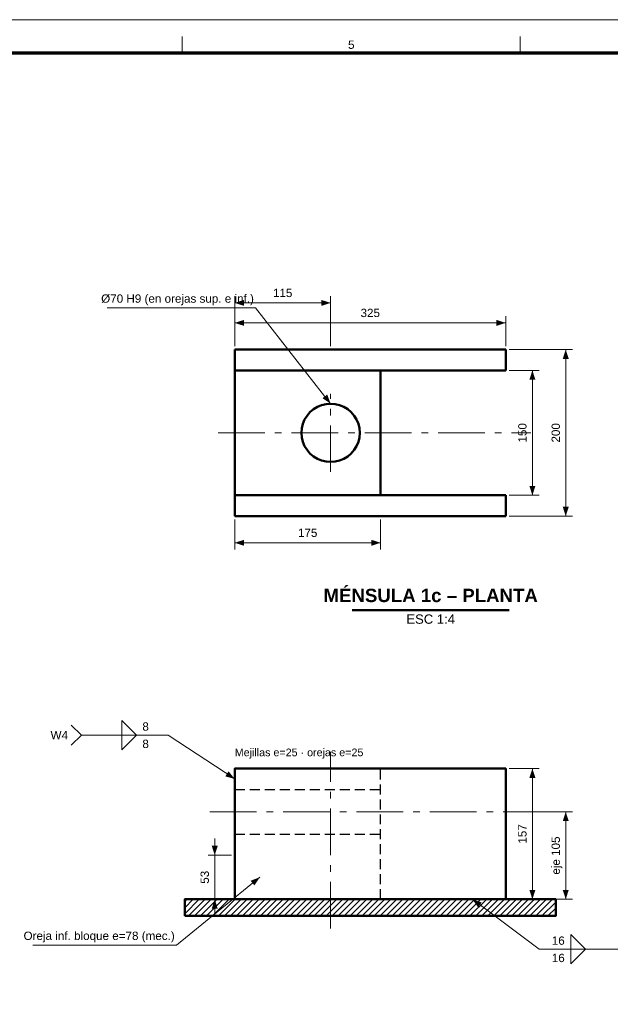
# Model space of a CAD drawing. Header units: millimetres. Extents: x 0 to 841, y 0 to 594.
# Tile 4 of 5: x 377 to 554, y 298 to 594. Entities that reach past the tile are written whole.
import ezdxf
from ezdxf.enums import TextEntityAlignment as Align

# ---------------------------------------------------------------- set-up
doc = ezdxf.new("R2010")
doc.units = ezdxf.units.MM
doc.linetypes.add('EJE', pattern=[22, 14, -3, 2, -3])
doc.linetypes.add('OCULTO', pattern=[4.5, 3, -1.5])
for name, color, linetype, lineweight in [('ACH', 7, 'CONTINUOUS', 13), ('COTA', 7, 'CONTINUOUS', 18), ('EJE', 7, 'EJE', 18), ('FINA', 7, 'CONTINUOUS', 18), ('MARCO', 7, 'CONTINUOUS', 70), ('OCU', 7, 'OCULTO', 25), ('TXT', 7, 'CONTINUOUS', 25), ('VIS', 7, 'CONTINUOUS', 50)]:
    doc.layers.add(name, color=color, linetype=linetype, lineweight=lineweight)
doc.styles.add('STD', font='LiberationSans-Regular.ttf')
doc.styles.add('STDB', font='LiberationSans-Bold.ttf')

msp = doc.modelspace()

# ---------------------------------------------------------------- hatches: boundary and pattern name
at = {"layer": 'ACH'}
h = msp.add_hatch(dxfattribs=at)
h.set_pattern_fill('ANSI31', scale=0.4)
h.paths.add_polyline_path([(426.25, 325), (537.5, 325), (537.5, 330), (426.25, 330)])

# ---------------------------------------------------------------- linework, layer by layer
at = {"layer": 'COTA'}
for p, q in [((441.25, 496), (441.25, 511)), ((441.25, 509), (470, 509)), ((470, 496), (470, 511)), ((447.5, 507.5), (403, 507.5)), ((470, 478.75), (447.5, 507.5)), ((441.25, 496), (441.25, 505)), ((441.25, 503), (522.5, 503)), ((522.5, 496), (522.5, 505)), ((523.5, 495), (542.5, 495)), ((540.5, 445), (540.5, 495)), ((523.5, 488.75), (532.5, 488.75)), ((530.5, 451.25), (530.5, 488.75)), ((523.5, 451.25), (532.5, 451.25)), ((441.25, 444), (441.25, 435)), ((485, 444), (485, 435)), ((523.5, 445), (542.5, 445)), ((441.25, 437), (485, 437)), ((421.25, 379.25), (395.25, 379.25)), ((441.25, 366.12), (421.25, 379.25)), ((523.5, 369.25), (532.5, 369.25)), ((530.5, 330), (530.5, 369.25)), ((523.5, 356.25), (542.5, 356.25)), ((540.5, 330), (540.5, 356.25)), ((435.25, 343.25), (435.25, 348.25)), ((440.25, 343.25), (433.25, 343.25)), ((435.25, 330), (435.25, 343.25)), ((448.75, 336.62), (423.75, 316.25)), ((440.25, 330), (433.25, 330)), ((435.25, 330), (435.25, 325)), ((512.5, 330), (532.5, 315)), ((523.5, 330), (532.5, 330)), ((523.5, 330), (542.5, 330)), ((423.75, 316.25), (380.7, 316.25)), ((532.5, 315), (558.5, 315))]:
    msp.add_line(p, q, dxfattribs=at)
for points in [[(395.25, 379.25), (392.25, 382.25)], [(407.35, 379.25), (407.35, 383.65), (411.75, 379.25)], [(395.25, 379.25), (392.25, 376.25)], [(407.35, 379.25), (407.35, 374.85), (411.75, 379.25)], [(542, 315), (542, 319.4), (546.4, 315)], [(542, 315), (542, 310.6), (546.4, 315)]]:
    msp.add_lwpolyline(points, dxfattribs=at)
for points in [[(441.25, 509), (444.05, 508.1), (444.05, 509.9)], [(470, 509), (467.2, 509.9), (467.2, 508.1)], [(441.25, 503), (444.05, 502.1), (444.05, 503.9)], [(522.5, 503), (519.7, 503.9), (519.7, 502.1)], [(540.5, 495), (539.6, 492.2), (541.4, 492.2)], [(530.5, 488.75), (529.6, 485.95), (531.4, 485.95)], [(470, 478.75), (468.98, 481.51), (467.57, 480.4)], [(530.5, 451.25), (531.4, 454.05), (529.6, 454.05)], [(540.5, 445), (541.4, 447.8), (539.6, 447.8)], [(441.25, 437), (444.05, 436.1), (444.05, 437.9)], [(485, 437), (482.2, 437.9), (482.2, 436.1)], [(441.25, 366.12), (439.4, 368.41), (438.42, 366.91)], [(530.5, 369.25), (529.6, 366.45), (531.4, 366.45)], [(540.5, 356.25), (539.6, 353.45), (541.4, 353.45)], [(435.25, 343.25), (436.15, 346.05), (434.35, 346.05)], [(448.75, 336.62), (446.01, 335.55), (447.15, 334.16)], [(530.5, 330), (531.4, 332.8), (529.6, 332.8)], [(540.5, 330), (541.4, 332.8), (539.6, 332.8)], [(435.25, 330), (434.35, 327.2), (436.15, 327.2)], [(512.5, 330), (514.2, 327.6), (515.28, 329.04)]]:
    msp.add_solid(points, dxfattribs=at)
at = {"layer": 'EJE'}
for p, q in [((470, 458.25), (470, 481.75)), ((436.25, 470), (530, 470)), ((458.25, 470), (481.75, 470)), ((470, 321.25), (470, 374.25)), ((433.75, 356.25), (532.5, 356.25))]:
    msp.add_line(p, q, dxfattribs=at)
at = {"layer": 'FINA'}
for p, q in [((425.5, 584), (425.5, 589)), ((526.88, 584), (526.88, 589))]:
    msp.add_line(p, q, dxfattribs=at)
msp.add_lwpolyline([(0, 0), (841, 0), (841, 594), (0, 594)], close=True, dxfattribs=at)
at = {"layer": 'MARCO'}
msp.add_lwpolyline([(20, 10), (831, 10), (831, 584), (20, 584)], close=True, dxfattribs=at)
at = {"layer": 'OCU'}
for points in [[(485, 330), (485, 369.25)], [(441.25, 363), (485, 363)], [(441.25, 349.5), (485, 349.5)]]:
    msp.add_lwpolyline(points, dxfattribs=at)
at = {"layer": 'VIS'}
for p, q in [((441.25, 495), (522.5, 495)), ((441.25, 445), (441.25, 495)), ((522.5, 488.75), (522.5, 495)), ((441.25, 488.75), (522.5, 488.75)), ((441.25, 451.25), (522.5, 451.25)), ((522.5, 445), (522.5, 451.25)), ((441.25, 445), (522.5, 445)), ((476.44, 416.8), (523.56, 416.8))]:
    msp.add_line(p, q, dxfattribs=at)
for points in [[(441.25, 451.25), (485, 451.25), (485, 488.75), (441.25, 488.75)], [(441.25, 330), (522.5, 330), (522.5, 369.25), (441.25, 369.25)], [(426.25, 325), (537.5, 325), (537.5, 330), (426.25, 330)]]:
    msp.add_lwpolyline(points, close=True, dxfattribs=at)
msp.add_lwpolyline([(478.75, 470), (478.64, 471.37), (478.32, 472.7), (477.8, 473.97), (477.08, 475.14), (476.19, 476.19), (475.14, 477.08), (473.97, 477.8), (472.7, 478.32), (471.37, 478.64), (470, 478.75), (468.63, 478.64), (467.3, 478.32), (466.03, 477.8), (464.86, 477.08), (463.81, 476.19), (462.92, 475.14), (462.2, 473.97), (461.68, 472.7), (461.36, 471.37), (461.25, 470), (461.36, 468.63), (461.68, 467.3), (462.2, 466.03), (462.92, 464.86), (463.81, 463.81), (464.86, 462.92), (466.03, 462.2), (467.3, 461.68), (468.63, 461.36), (470, 461.25), (471.37, 461.36), (472.7, 461.68), (473.97, 462.2), (475.14, 462.92), (476.19, 463.81), (477.08, 464.86), (477.8, 466.03), (478.32, 467.3), (478.64, 468.63), (478.75, 470)], dxfattribs=at)

# ---------------------------------------------------------------- texts
at = {"layer": 'TXT', "style": 'STD'}
msp.add_text('5', height=2.5, dxfattribs=at).set_placement((476.19, 586.5), align=Align.MIDDLE_CENTER)
for s, p in [('Ø70 H9 (en orejas sup. e inf.)', (447, 508.3)), ('Oreja inf. bloque e=78 (mec.)', (423.25, 317.05))]:
    msp.add_text(s, height=2.5, dxfattribs=at).set_placement(p, align=Align.BOTTOM_RIGHT)
at = {"layer": 'TXT'}
for s, height, style, p in [('115', 2.5, 'STD', (455.62, 510)), ('325', 2.5, 'STD', (481.88, 504)), ('175', 2.5, 'STD', (463.12, 438)), ('MÉNSULA 1c – PLANTA', 4, 'STDB', (500, 418))]:
    msp.add_text(s, height=height, dxfattribs=dict(at, style=style)).set_placement(p, align=Align.BOTTOM_CENTER)
at = {"layer": 'TXT', "style": 'STD'}
for s, p in [('150', (529.5, 470)), ('200', (539.5, 470)), ('157', (529.5, 349.62)), ('eje 105', (539.5, 343.12)), ('53', (434.25, 336.62))]:
    msp.add_text(s, height=2.5, rotation=90, dxfattribs=at).set_placement(p, align=Align.BOTTOM_CENTER)
msp.add_text('ESC 1:4', height=2.8, dxfattribs=at).set_placement((500, 415.5), align=Align.TOP_CENTER)
for p in [(413.55, 381.85), (413.55, 376.65)]:
    msp.add_text('8', height=2.5, dxfattribs=at).set_placement(p, align=Align.MIDDLE_LEFT)
for s, p in [('W4', (391.25, 379.25)), ('16', (540.2, 317.6)), ('16', (540.2, 312.4))]:
    msp.add_text(s, height=2.5, dxfattribs=at).set_placement(p, align=Align.MIDDLE_RIGHT)
msp.add_text('Mejillas e=25 · orejas e=25', height=2.3, dxfattribs=at).set_placement((441.25, 372.25), align=Align.BOTTOM_LEFT)

doc.saveas('drawing.dxf')
